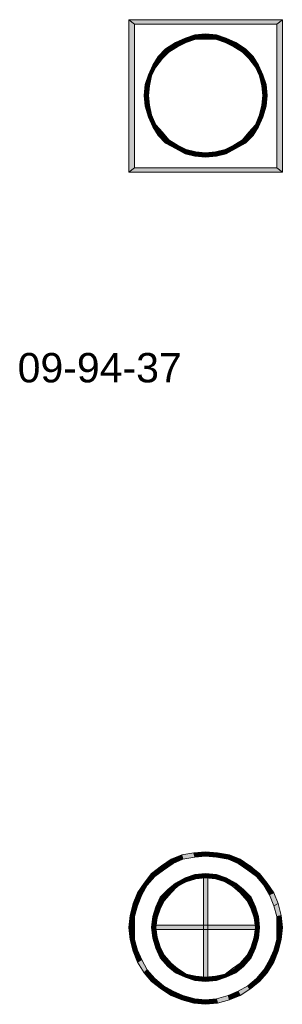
# Model space of a CAD drawing. Header units: millimetres. Extents: x 11 to 308, y -2333 to 36.
# Tile 4 of 85: x 80 to 101, y -2187 to -2110. Entities that reach past the tile are written whole.
import ezdxf

# ---------------------------------------------------------------- set-up
doc = ezdxf.new("R2010")
doc.units = ezdxf.units.MM
doc.layers.add('DGE_DATOS', color=7, linetype='Continuous', lineweight=0)
doc.layers.add('DGE_SIMBOLOS', color=7, linetype='Continuous', lineweight=0)
doc.styles.add('DGE_ARIAL', font='arial.ttf')

# ---------------------------------------------------------------- blocks, each defined once
blk = doc.blocks.new('DGE_09_94_37')
at = {"layer": 'DGE_SIMBOLOS', "true_color": 0x000000}
for points in [[(5.743, 5.372), (-5.856, 5.033), (-6.279, 5.372), (5.743, 5.372)], [(-5.856, 5.033), (-6.279, 5.372), (-5.856, -6.227), (-5.856, 5.033)], [(-6.279, 5.372), (-5.856, -6.227), (-6.279, -6.566), (-6.279, 5.372)], [(5.32, 5.033), (5.743, 5.372), (-5.856, 5.033), (5.32, 5.033)], [(5.743, -6.566), (5.32, 5.033), (5.743, 5.372), (5.743, -6.566)], [(5.32, -6.227), (5.743, -6.566), (5.32, 5.033), (5.32, -6.227)], [(-1.877, 3.933), (-1.792, 3.594), (-2.639, 3.594), (-1.877, 3.933)], [(-1.115, 4.187), (-1.03, 3.848), (-1.877, 3.933), (-1.115, 4.187)], [(-1.03, 3.848), (-1.877, 3.933), (-1.792, 3.594), (-1.03, 3.848)], [(-0.268, 4.271), (-0.268, 3.848), (-1.115, 4.187), (-0.268, 4.271)], [(-0.268, 3.848), (-1.115, 4.187), (-1.03, 3.848), (-0.268, 3.848)], [(0.579, 4.187), (0.494, 3.848), (-0.268, 4.271), (0.579, 4.187)], [(0.494, 3.848), (-0.268, 4.271), (-0.268, 3.848), (0.494, 3.848)], [(1.256, 3.594), (0.579, 4.187), (0.494, 3.848), (1.256, 3.594)], [(1.341, 3.933), (1.256, 3.594), (0.579, 4.187), (1.341, 3.933)], [(1.933, 3.255), (1.341, 3.933), (1.256, 3.594), (1.933, 3.255)], [(2.103, 3.594), (1.933, 3.255), (1.341, 3.933), (2.103, 3.594)], [(-3.401, 3.086), (-3.147, 2.832), (-3.993, 2.493), (-3.401, 3.086)], [(-2.639, 3.594), (-2.469, 3.255), (-3.401, 3.086), (-2.639, 3.594)], [(-2.469, 3.255), (-3.401, 3.086), (-3.147, 2.832), (-2.469, 3.255)], [(-1.792, 3.594), (-2.639, 3.594), (-2.469, 3.255), (-1.792, 3.594)], [(2.611, 2.832), (2.103, 3.594), (1.933, 3.255), (2.611, 2.832)], [(2.865, 3.086), (2.611, 2.832), (2.103, 3.594), (2.865, 3.086)], [(3.119, 2.324), (2.865, 3.086), (2.611, 2.832), (3.119, 2.324)], [(3.457, 2.493), (3.119, 2.324), (2.865, 3.086), (3.457, 2.493)], [(-3.993, 2.493), (-3.655, 2.324), (-4.417, 1.816), (-3.993, 2.493)], [(-3.655, 2.324), (-4.417, 1.816), (-4.163, 1.647), (-3.655, 2.324)], [(-3.147, 2.832), (-3.993, 2.493), (-3.655, 2.324), (-3.147, 2.832)], [(3.627, 1.647), (3.457, 2.493), (3.119, 2.324), (3.627, 1.647)], [(3.881, 1.816), (3.627, 1.647), (3.457, 2.493), (3.881, 1.816)], [(-4.417, 1.816), (-4.163, 1.647), (-4.755, 1.054), (-4.417, 1.816)], [(-4.163, 1.647), (-4.755, 1.054), (-4.501, 0.969), (-4.163, 1.647)], [(3.965, 0.969), (3.881, 1.816), (3.627, 1.647), (3.965, 0.969)], [(4.219, 1.054), (3.965, 0.969), (3.881, 1.816), (4.219, 1.054)], [(-4.755, 1.054), (-4.501, 0.969), (-5.009, 0.292), (-4.755, 1.054)], [(-4.501, 0.969), (-5.009, 0.292), (-4.671, 0.207), (-4.501, 0.969)], [(4.135, 0.207), (4.219, 1.054), (3.965, 0.969), (4.135, 0.207)], [(4.473, 0.292), (4.135, 0.207), (4.219, 1.054), (4.473, 0.292)], [(-5.009, 0.292), (-4.671, 0.207), (-5.094, -0.555), (-5.009, 0.292)], [(-4.671, 0.207), (-5.094, -0.555), (-4.755, -0.555), (-4.671, 0.207)], [(4.219, -0.555), (4.473, 0.292), (4.135, 0.207), (4.219, -0.555)], [(4.558, -0.555), (4.219, -0.555), (4.473, 0.292), (4.558, -0.555)], [(-5.094, -0.555), (-4.755, -0.555), (-5.009, -1.402), (-5.094, -0.555)], [(-4.755, -0.555), (-5.009, -1.402), (-4.671, -1.317), (-4.755, -0.555)], [(4.473, -1.402), (4.135, -1.317), (4.558, -0.555), (4.473, -1.402)], [(4.135, -1.317), (4.558, -0.555), (4.219, -0.555), (4.135, -1.317)], [(-5.009, -1.402), (-4.671, -1.317), (-4.755, -2.248), (-5.009, -1.402)], [(-4.671, -1.317), (-4.755, -2.248), (-4.501, -2.079), (-4.671, -1.317)], [(3.965, -2.079), (4.473, -1.402), (4.135, -1.317), (3.965, -2.079)], [(4.219, -2.248), (3.965, -2.079), (4.473, -1.402), (4.219, -2.248)], [(-4.755, -2.248), (-4.501, -2.079), (-4.417, -3.01), (-4.755, -2.248)], [(-4.501, -2.079), (-4.417, -3.01), (-4.163, -2.841), (-4.501, -2.079)], [(3.627, -2.841), (4.219, -2.248), (3.965, -2.079), (3.627, -2.841)], [(3.881, -3.01), (3.627, -2.841), (4.219, -2.248), (3.881, -3.01)], [(-4.417, -3.01), (-4.163, -2.841), (-3.993, -3.687), (-4.417, -3.01)], [(-4.163, -2.841), (-3.993, -3.687), (-3.655, -3.433), (-4.163, -2.841)], [(3.119, -3.433), (3.881, -3.01), (3.627, -2.841), (3.119, -3.433)], [(3.457, -3.687), (3.119, -3.433), (3.881, -3.01), (3.457, -3.687)], [(-3.993, -3.687), (-3.655, -3.433), (-3.401, -4.28), (-3.993, -3.687)], [(-3.655, -3.433), (-3.401, -4.28), (-3.147, -4.026), (-3.655, -3.433)], [(2.611, -4.026), (3.457, -3.687), (3.119, -3.433), (2.611, -4.026)], [(2.865, -4.28), (2.611, -4.026), (3.457, -3.687), (2.865, -4.28)], [(-3.401, -4.28), (-3.147, -4.026), (-2.639, -4.703), (-3.401, -4.28)], [(-3.147, -4.026), (-2.639, -4.703), (-2.469, -4.449), (-3.147, -4.026)], [(-2.639, -4.703), (-2.469, -4.449), (-1.877, -5.127), (-2.639, -4.703)], [(-2.469, -4.449), (-1.877, -5.127), (-1.792, -4.788), (-2.469, -4.449)], [(1.256, -4.788), (2.103, -4.703), (1.933, -4.449), (1.256, -4.788)], [(1.933, -4.449), (2.865, -4.28), (2.611, -4.026), (1.933, -4.449)], [(2.103, -4.703), (1.933, -4.449), (2.865, -4.28), (2.103, -4.703)], [(-1.877, -5.127), (-1.792, -4.788), (-1.115, -5.296), (-1.877, -5.127)], [(-1.792, -4.788), (-1.115, -5.296), (-1.03, -4.957), (-1.792, -4.788)], [(-1.115, -5.296), (-1.03, -4.957), (-0.268, -5.381), (-1.115, -5.296)], [(-1.03, -4.957), (-0.268, -5.381), (-0.268, -5.042), (-1.03, -4.957)], [(-0.268, -5.042), (0.579, -5.296), (0.494, -4.957), (-0.268, -5.042)], [(-0.268, -5.381), (-0.268, -5.042), (0.579, -5.296), (-0.268, -5.381)], [(0.494, -4.957), (1.341, -5.127), (1.256, -4.788), (0.494, -4.957)], [(0.579, -5.296), (0.494, -4.957), (1.341, -5.127), (0.579, -5.296)], [(1.341, -5.127), (1.256, -4.788), (2.103, -4.703), (1.341, -5.127)], [(-5.856, -6.227), (-6.279, -6.566), (5.32, -6.227), (-5.856, -6.227)], [(-6.279, -6.566), (5.32, -6.227), (5.743, -6.566), (-6.279, -6.566)]]:
    blk.add_hatch(color=18, dxfattribs=at).paths.add_polyline_path(points, flags=0)
at = {"layer": 'DGE_SIMBOLOS', "color": 18, "lineweight": 9, "true_color": 0x000000}
for points in [[(5.32, 5.033), (-5.856, 5.033), (-6.279, 5.372), (5.743, 5.372), (5.32, 5.033)], [(-5.856, 5.033), (-5.856, -6.227), (-6.279, -6.566), (-6.279, 5.372), (-5.856, 5.033)], [(5.32, -6.227), (5.32, 5.033), (5.743, 5.372), (5.743, -6.566), (5.32, -6.227)], [(-1.877, 3.933), (-2.639, 3.594), (-2.469, 3.255), (-1.792, 3.594), (-1.877, 3.933)], [(-1.115, 4.187), (-1.877, 3.933), (-1.792, 3.594), (-1.03, 3.848), (-1.115, 4.187)], [(-0.268, 4.271), (-1.115, 4.187), (-1.03, 3.848), (-0.268, 3.848), (-0.268, 4.271)], [(0.579, 4.187), (-0.268, 4.271), (-0.268, 3.848), (0.494, 3.848), (0.579, 4.187)], [(1.341, 3.933), (0.579, 4.187), (0.494, 3.848), (1.256, 3.594), (1.341, 3.933)], [(2.103, 3.594), (1.341, 3.933), (1.256, 3.594), (1.933, 3.255), (2.103, 3.594)], [(-3.401, 3.086), (-3.993, 2.493), (-3.655, 2.324), (-3.147, 2.832), (-3.401, 3.086)], [(-2.639, 3.594), (-3.401, 3.086), (-3.147, 2.832), (-2.469, 3.255), (-2.639, 3.594)], [(2.865, 3.086), (2.103, 3.594), (1.933, 3.255), (2.611, 2.832), (2.865, 3.086)], [(3.457, 2.493), (2.865, 3.086), (2.611, 2.832), (3.119, 2.324), (3.457, 2.493)], [(-3.993, 2.493), (-4.417, 1.816), (-4.163, 1.647), (-3.655, 2.324), (-3.993, 2.493)], [(3.881, 1.816), (3.457, 2.493), (3.119, 2.324), (3.627, 1.647), (3.881, 1.816)], [(-4.417, 1.816), (-4.755, 1.054), (-4.501, 0.969), (-4.163, 1.647), (-4.417, 1.816)], [(4.219, 1.054), (3.881, 1.816), (3.627, 1.647), (3.965, 0.969), (4.219, 1.054)], [(-4.755, 1.054), (-5.009, 0.292), (-4.671, 0.207), (-4.501, 0.969), (-4.755, 1.054)], [(4.473, 0.292), (4.219, 1.054), (3.965, 0.969), (4.135, 0.207), (4.473, 0.292)], [(-5.009, 0.292), (-5.094, -0.555), (-4.755, -0.555), (-4.671, 0.207), (-5.009, 0.292)], [(4.558, -0.555), (4.473, 0.292), (4.135, 0.207), (4.219, -0.555), (4.558, -0.555)], [(-5.094, -0.555), (-5.009, -1.402), (-4.671, -1.317), (-4.755, -0.555), (-5.094, -0.555)], [(4.473, -1.402), (4.558, -0.555), (4.219, -0.555), (4.135, -1.317), (4.473, -1.402)], [(-5.009, -1.402), (-4.755, -2.248), (-4.501, -2.079), (-4.671, -1.317), (-5.009, -1.402)], [(4.219, -2.248), (4.473, -1.402), (4.135, -1.317), (3.965, -2.079), (4.219, -2.248)], [(-4.755, -2.248), (-4.417, -3.01), (-4.163, -2.841), (-4.501, -2.079), (-4.755, -2.248)], [(3.881, -3.01), (4.219, -2.248), (3.965, -2.079), (3.627, -2.841), (3.881, -3.01)], [(-4.417, -3.01), (-3.993, -3.687), (-3.655, -3.433), (-4.163, -2.841), (-4.417, -3.01)], [(3.457, -3.687), (3.881, -3.01), (3.627, -2.841), (3.119, -3.433), (3.457, -3.687)], [(-3.993, -3.687), (-3.401, -4.28), (-3.147, -4.026), (-3.655, -3.433), (-3.993, -3.687)], [(2.865, -4.28), (3.457, -3.687), (3.119, -3.433), (2.611, -4.026), (2.865, -4.28)], [(-3.401, -4.28), (-2.639, -4.703), (-2.469, -4.449), (-3.147, -4.026), (-3.401, -4.28)], [(-2.639, -4.703), (-1.877, -5.127), (-1.792, -4.788), (-2.469, -4.449), (-2.639, -4.703)], [(1.341, -5.127), (2.103, -4.703), (1.933, -4.449), (1.256, -4.788), (1.341, -5.127)], [(2.103, -4.703), (2.865, -4.28), (2.611, -4.026), (1.933, -4.449), (2.103, -4.703)], [(-1.877, -5.127), (-1.115, -5.296), (-1.03, -4.957), (-1.792, -4.788), (-1.877, -5.127)], [(-1.115, -5.296), (-0.268, -5.381), (-0.268, -5.042), (-1.03, -4.957), (-1.115, -5.296)], [(-0.268, -5.381), (0.579, -5.296), (0.494, -4.957), (-0.268, -5.042), (-0.268, -5.381)], [(0.579, -5.296), (1.341, -5.127), (1.256, -4.788), (0.494, -4.957), (0.579, -5.296)], [(-5.856, -6.227), (5.32, -6.227), (5.743, -6.566), (-6.279, -6.566), (-5.856, -6.227)]]:
    blk.add_lwpolyline(points, close=True, dxfattribs=at)
blk = doc.blocks.new('DGE_09_94_42')
at = {"layer": 'DGE_SIMBOLOS', "true_color": 0x000000}
for points in [[(-2.977, 4.695), (-2.808, 4.356), (-3.739, 4.187), (-2.977, 4.695)], [(-2.131, 5.033), (-2.046, 4.695), (-2.977, 4.695), (-2.131, 5.033)], [(-2.046, 4.695), (-2.977, 4.695), (-2.808, 4.356), (-2.046, 4.695)], [(-1.199, 5.203), (-1.115, 4.864), (-2.131, 5.033), (-1.199, 5.203)], [(-1.115, 4.864), (-2.131, 5.033), (-2.046, 4.695), (-1.115, 4.864)], [(-0.268, 5.287), (-0.268, 4.949), (-1.199, 5.203), (-0.268, 5.287)], [(-0.268, 4.949), (-1.199, 5.203), (-1.115, 4.864), (-0.268, 4.949)], [(0.663, 5.203), (0.579, 4.864), (-0.268, 5.287), (0.663, 5.203)], [(0.579, 4.864), (-0.268, 5.287), (-0.268, 4.949), (0.579, 4.864)], [(1.51, 4.695), (0.663, 5.203), (0.579, 4.864), (1.51, 4.695)], [(1.595, 5.033), (1.51, 4.695), (0.663, 5.203), (1.595, 5.033)], [(2.272, 4.356), (1.595, 5.033), (1.51, 4.695), (2.272, 4.356)], [(2.441, 4.695), (2.272, 4.356), (1.595, 5.033), (2.441, 4.695)], [(3.034, 3.848), (2.441, 4.695), (2.272, 4.356), (3.034, 3.848)], [(3.288, 4.187), (3.034, 3.848), (2.441, 4.695), (3.288, 4.187)], [(-3.739, 4.187), (-3.57, 3.848), (-4.501, 3.594), (-3.739, 4.187)], [(-2.808, 4.356), (-3.739, 4.187), (-3.57, 3.848), (-2.808, 4.356)], [(3.711, 3.34), (3.288, 4.187), (3.034, 3.848), (3.711, 3.34)], [(3.965, 3.594), (3.711, 3.34), (3.288, 4.187), (3.965, 3.594)], [(-4.501, 3.594), (-4.247, 3.34), (-5.094, 2.832), (-4.501, 3.594)], [(-4.247, 3.34), (-5.094, 2.832), (-4.84, 2.663), (-4.247, 3.34)], [(-3.57, 3.848), (-4.501, 3.594), (-4.247, 3.34), (-3.57, 3.848)], [(-1.877, 3.255), (-1.792, 2.917), (-2.639, 2.832), (-1.877, 3.255)], [(-1.115, 3.509), (-1.03, 3.171), (-1.877, 3.255), (-1.115, 3.509)], [(-1.03, 3.171), (-1.877, 3.255), (-1.792, 2.917), (-1.03, 3.171)], [(-0.268, 3.594), (-0.268, 3.255), (-1.115, 3.509), (-0.268, 3.594)], [(-0.268, 3.255), (-1.115, 3.509), (-1.03, 3.171), (-0.268, 3.255)], [(-0.099, 3.425), (-0.437, 3.425), (-0.099, -4.703), (-0.099, 3.425)], [(-0.437, 3.425), (-0.099, -4.703), (-0.437, -4.703), (-0.437, 3.425)], [(0.579, 3.509), (0.494, 3.171), (-0.268, 3.594), (0.579, 3.509)], [(0.494, 3.171), (-0.268, 3.594), (-0.268, 3.255), (0.494, 3.171)], [(1.256, 2.917), (0.579, 3.509), (0.494, 3.171), (1.256, 2.917)], [(1.341, 3.255), (1.256, 2.917), (0.579, 3.509), (1.341, 3.255)], [(1.933, 2.578), (1.341, 3.255), (1.256, 2.917), (1.933, 2.578)], [(2.103, 2.832), (1.933, 2.578), (1.341, 3.255), (2.103, 2.832)], [(4.304, 2.663), (3.965, 3.594), (3.711, 3.34), (4.304, 2.663)], [(4.558, 2.832), (4.304, 2.663), (3.965, 3.594), (4.558, 2.832)], [(-5.094, 2.832), (-4.84, 2.663), (-5.602, 2.07), (-5.094, 2.832)], [(-4.84, 2.663), (-5.602, 2.07), (-5.263, 1.901), (-4.84, 2.663)], [(-3.231, 2.324), (-2.977, 2.07), (-3.824, 1.731), (-3.231, 2.324)], [(-2.639, 2.832), (-2.385, 2.578), (-3.231, 2.324), (-2.639, 2.832)], [(-2.385, 2.578), (-3.231, 2.324), (-2.977, 2.07), (-2.385, 2.578)], [(-1.792, 2.917), (-2.639, 2.832), (-2.385, 2.578), (-1.792, 2.917)], [(2.441, 2.07), (2.103, 2.832), (1.933, 2.578), (2.441, 2.07)], [(2.695, 2.324), (2.441, 2.07), (2.103, 2.832), (2.695, 2.324)], [(2.949, 1.477), (2.695, 2.324), (2.441, 2.07), (2.949, 1.477)], [(3.288, 1.731), (2.949, 1.477), (2.695, 2.324), (3.288, 1.731)], [(4.727, 1.901), (4.558, 2.832), (4.304, 2.663), (4.727, 1.901)], [(5.066, 2.07), (4.727, 1.901), (4.558, 2.832), (5.066, 2.07)], [(-5.602, 2.07), (-5.263, 1.901), (-5.941, 1.223), (-5.602, 2.07)], [(-5.263, 1.901), (-5.941, 1.223), (-5.602, 1.054), (-5.263, 1.901)], [(-3.824, 1.731), (-3.485, 1.477), (-4.163, 0.969), (-3.824, 1.731)], [(-2.977, 2.07), (-3.824, 1.731), (-3.485, 1.477), (-2.977, 2.07)], [(3.288, 0.8), (3.288, 1.731), (2.949, 1.477), (3.288, 0.8)], [(3.627, 0.969), (3.288, 0.8), (3.288, 1.731), (3.627, 0.969)], [(5.066, 1.054), (5.066, 2.07), (4.727, 1.901), (5.066, 1.054)], [(5.405, 1.223), (5.066, 1.054), (5.066, 2.07), (5.405, 1.223)], [(-5.941, 1.223), (-5.602, 1.054), (-6.195, 0.292), (-5.941, 1.223)], [(-5.602, 1.054), (-6.195, 0.292), (-5.856, 0.207), (-5.602, 1.054)], [(-4.163, 0.969), (-3.824, 0.8), (-4.417, 0.207), (-4.163, 0.969)], [(-3.824, 0.8), (-4.417, 0.207), (-4.078, 0.123), (-3.824, 0.8)], [(-3.485, 1.477), (-4.163, 0.969), (-3.824, 0.8), (-3.485, 1.477)], [(3.542, 0.123), (3.627, 0.969), (3.288, 0.8), (3.542, 0.123)], [(3.881, 0.207), (3.542, 0.123), (3.627, 0.969), (3.881, 0.207)], [(5.32, 0.207), (5.405, 1.223), (5.066, 1.054), (5.32, 0.207)], [(5.659, 0.292), (5.32, 0.207), (5.405, 1.223), (5.659, 0.292)], [(-6.195, 0.292), (-5.856, 0.207), (-6.279, -0.639), (-6.195, 0.292)], [(-5.856, 0.207), (-6.279, -0.639), (-5.856, -0.639), (-5.856, 0.207)], [(-4.417, 0.207), (-4.078, 0.123), (-4.501, -0.639), (-4.417, 0.207)], [(-4.078, 0.123), (-4.501, -0.639), (-4.163, -0.639), (-4.078, 0.123)], [(3.627, -0.639), (3.881, 0.207), (3.542, 0.123), (3.627, -0.639)], [(3.965, -0.639), (3.627, -0.639), (3.881, 0.207), (3.965, -0.639)], [(5.743, -0.639), (5.32, -0.639), (5.659, 0.292), (5.743, -0.639)], [(5.32, -0.639), (5.659, 0.292), (5.32, 0.207), (5.32, -0.639)], [(-6.279, -0.639), (-5.856, -0.639), (-6.195, -1.571), (-6.279, -0.639)], [(-5.856, -0.639), (-6.195, -1.571), (-5.856, -1.571), (-5.856, -0.639)], [(-4.501, -0.639), (-4.163, -0.639), (-4.417, -1.486), (-4.501, -0.639)], [(-4.163, -0.639), (-4.417, -1.486), (-4.078, -1.401), (-4.163, -0.639)], [(-4.332, -0.47), (-4.332, -0.809), (3.796, -0.47), (-4.332, -0.47)], [(-4.332, -0.809), (3.796, -0.47), (3.796, -0.809), (-4.332, -0.809)], [(3.881, -1.486), (3.542, -1.401), (3.965, -0.639), (3.881, -1.486)], [(3.542, -1.401), (3.965, -0.639), (3.627, -0.639), (3.542, -1.401)], [(5.659, -1.571), (5.32, -1.571), (5.743, -0.639), (5.659, -1.571)], [(5.32, -1.571), (5.743, -0.639), (5.32, -0.639), (5.32, -1.571)], [(-4.417, -1.486), (-4.078, -1.401), (-4.163, -2.248), (-4.417, -1.486)], [(-4.078, -1.401), (-4.163, -2.248), (-3.824, -2.163), (-4.078, -1.401)], [(3.288, -2.163), (3.881, -1.486), (3.542, -1.401), (3.288, -2.163)], [(3.627, -2.248), (3.288, -2.163), (3.881, -1.486), (3.627, -2.248)], [(-6.195, -1.571), (-5.856, -1.571), (-5.941, -2.502), (-6.195, -1.571)], [(-5.856, -1.571), (-5.941, -2.502), (-5.602, -2.417), (-5.856, -1.571)], [(-4.163, -2.248), (-3.824, -2.163), (-3.824, -3.01), (-4.163, -2.248)], [(-3.824, -2.163), (-3.824, -3.01), (-3.485, -2.841), (-3.824, -2.163)], [(2.949, -2.841), (3.627, -2.248), (3.288, -2.163), (2.949, -2.841)], [(3.288, -3.01), (2.949, -2.841), (3.627, -2.248), (3.288, -3.01)], [(5.405, -2.502), (5.066, -2.417), (5.659, -1.571), (5.405, -2.502)], [(5.066, -2.417), (5.659, -1.571), (5.32, -1.571), (5.066, -2.417)], [(-5.941, -2.502), (-5.602, -2.417), (-5.602, -3.349), (-5.941, -2.502)], [(-5.602, -2.417), (-5.602, -3.349), (-5.263, -3.179), (-5.602, -2.417)], [(-3.824, -3.01), (-3.485, -2.841), (-3.231, -3.687), (-3.824, -3.01)], [(-3.485, -2.841), (-3.231, -3.687), (-2.977, -3.433), (-3.485, -2.841)], [(2.441, -3.433), (3.288, -3.01), (2.949, -2.841), (2.441, -3.433)], [(2.695, -3.687), (2.441, -3.433), (3.288, -3.01), (2.695, -3.687)], [(4.727, -3.179), (5.405, -2.502), (5.066, -2.417), (4.727, -3.179)], [(5.066, -3.349), (4.727, -3.179), (5.405, -2.502), (5.066, -3.349)], [(-5.602, -3.349), (-5.263, -3.179), (-5.094, -4.195), (-5.602, -3.349)], [(-5.263, -3.179), (-5.094, -4.195), (-4.84, -3.941), (-5.263, -3.179)], [(-3.231, -3.687), (-2.977, -3.433), (-2.639, -4.195), (-3.231, -3.687)], [(-2.977, -3.433), (-2.639, -4.195), (-2.385, -3.857), (-2.977, -3.433)], [(1.933, -3.857), (2.695, -3.687), (2.441, -3.433), (1.933, -3.857)], [(2.103, -4.195), (1.933, -3.857), (2.695, -3.687), (2.103, -4.195)], [(4.304, -3.941), (5.066, -3.349), (4.727, -3.179), (4.304, -3.941)], [(4.558, -4.195), (4.304, -3.941), (5.066, -3.349), (4.558, -4.195)], [(-5.094, -4.195), (-4.84, -3.941), (-4.501, -4.873), (-5.094, -4.195)], [(-4.84, -3.941), (-4.501, -4.873), (-4.247, -4.619), (-4.84, -3.941)], [(-4.501, -4.873), (-4.247, -4.619), (-3.739, -5.465), (-4.501, -4.873)], [(-4.247, -4.619), (-3.739, -5.465), (-3.57, -5.211), (-4.247, -4.619)], [(-2.639, -4.195), (-2.385, -3.857), (-1.877, -4.534), (-2.639, -4.195)], [(-2.385, -3.857), (-1.877, -4.534), (-1.792, -4.28), (-2.385, -3.857)], [(-1.877, -4.534), (-1.792, -4.28), (-1.115, -4.788), (-1.877, -4.534)], [(-1.792, -4.28), (-1.115, -4.788), (-1.03, -4.449), (-1.792, -4.28)], [(-1.115, -4.788), (-1.03, -4.449), (-0.268, -4.873), (-1.115, -4.788)], [(-1.03, -4.449), (-0.268, -4.873), (-0.268, -4.534), (-1.03, -4.449)], [(-0.268, -4.534), (0.579, -4.788), (0.494, -4.449), (-0.268, -4.534)], [(-0.268, -4.873), (-0.268, -4.534), (0.579, -4.788), (-0.268, -4.873)], [(0.494, -4.449), (1.341, -4.534), (1.256, -4.28), (0.494, -4.449)], [(0.579, -4.788), (0.494, -4.449), (1.341, -4.534), (0.579, -4.788)], [(1.256, -4.28), (2.103, -4.195), (1.933, -3.857), (1.256, -4.28)], [(1.341, -4.534), (1.256, -4.28), (2.103, -4.195), (1.341, -4.534)], [(3.034, -5.211), (3.965, -4.873), (3.711, -4.619), (3.034, -5.211)], [(3.711, -4.619), (4.558, -4.195), (4.304, -3.941), (3.711, -4.619)], [(3.965, -4.873), (3.711, -4.619), (4.558, -4.195), (3.965, -4.873)], [(-3.739, -5.465), (-3.57, -5.211), (-2.977, -5.973), (-3.739, -5.465)], [(-3.57, -5.211), (-2.977, -5.973), (-2.808, -5.635), (-3.57, -5.211)], [(2.272, -5.635), (3.288, -5.465), (3.034, -5.211), (2.272, -5.635)], [(3.288, -5.465), (3.034, -5.211), (3.965, -4.873), (3.288, -5.465)], [(-2.977, -5.973), (-2.808, -5.635), (-2.131, -6.312), (-2.977, -5.973)], [(-2.808, -5.635), (-2.131, -6.312), (-2.046, -5.973), (-2.808, -5.635)], [(-2.131, -6.312), (-2.046, -5.973), (-1.199, -6.566), (-2.131, -6.312)], [(-2.046, -5.973), (-1.199, -6.566), (-1.115, -6.227), (-2.046, -5.973)], [(0.579, -6.227), (1.595, -6.312), (1.51, -5.973), (0.579, -6.227)], [(1.51, -5.973), (2.441, -5.973), (2.272, -5.635), (1.51, -5.973)], [(1.595, -6.312), (1.51, -5.973), (2.441, -5.973), (1.595, -6.312)], [(2.441, -5.973), (2.272, -5.635), (3.288, -5.465), (2.441, -5.973)], [(-1.199, -6.566), (-1.115, -6.227), (-0.268, -6.651), (-1.199, -6.566)], [(-1.115, -6.227), (-0.268, -6.651), (-0.268, -6.312), (-1.115, -6.227)], [(-0.268, -6.312), (0.663, -6.566), (0.579, -6.227), (-0.268, -6.312)], [(-0.268, -6.651), (-0.268, -6.312), (0.663, -6.566), (-0.268, -6.651)], [(0.663, -6.566), (0.579, -6.227), (1.595, -6.312), (0.663, -6.566)]]:
    blk.add_hatch(color=18, dxfattribs=at).paths.add_polyline_path(points, flags=0)
at = {"layer": 'DGE_SIMBOLOS', "color": 18, "lineweight": 9, "true_color": 0x000000}
for points in [[(-2.977, 4.695), (-3.739, 4.187), (-3.57, 3.848), (-2.808, 4.356), (-2.977, 4.695)], [(-2.131, 5.033), (-2.977, 4.695), (-2.808, 4.356), (-2.046, 4.695), (-2.131, 5.033)], [(-1.199, 5.203), (-2.131, 5.033), (-2.046, 4.695), (-1.115, 4.864), (-1.199, 5.203)], [(-0.268, 5.287), (-1.199, 5.203), (-1.115, 4.864), (-0.268, 4.949), (-0.268, 5.287)], [(0.663, 5.203), (-0.268, 5.287), (-0.268, 4.949), (0.579, 4.864), (0.663, 5.203)], [(1.595, 5.033), (0.663, 5.203), (0.579, 4.864), (1.51, 4.695), (1.595, 5.033)], [(2.441, 4.695), (1.595, 5.033), (1.51, 4.695), (2.272, 4.356), (2.441, 4.695)], [(3.203, 4.187), (2.441, 4.695), (2.272, 4.356), (3.034, 3.848), (3.203, 4.187)], [(-3.739, 4.187), (-4.501, 3.594), (-4.247, 3.34), (-3.57, 3.848), (-3.739, 4.187)], [(3.965, 3.594), (3.203, 4.187), (3.034, 3.848), (3.711, 3.34), (3.965, 3.594)], [(-4.501, 3.594), (-5.094, 2.832), (-4.84, 2.663), (-4.247, 3.34), (-4.501, 3.594)], [(-1.877, 3.255), (-2.639, 2.832), (-2.469, 2.578), (-1.792, 2.917), (-1.877, 3.255)], [(-1.115, 3.509), (-1.877, 3.255), (-1.792, 2.917), (-1.03, 3.171), (-1.115, 3.509)], [(-0.268, 3.594), (-1.115, 3.509), (-1.03, 3.171), (-0.268, 3.255), (-0.268, 3.594)], [(-0.099, 3.425), (-0.099, -4.703), (-0.437, -4.703), (-0.437, 3.425), (-0.099, 3.425)], [(0.579, 3.509), (-0.268, 3.594), (-0.268, 3.255), (0.494, 3.171), (0.579, 3.509)], [(1.341, 3.255), (0.579, 3.509), (0.494, 3.171), (1.256, 2.917), (1.341, 3.255)], [(2.103, 2.832), (1.341, 3.255), (1.256, 2.917), (1.849, 2.578), (2.103, 2.832)], [(4.558, 2.832), (3.965, 3.594), (3.711, 3.34), (4.304, 2.663), (4.558, 2.832)], [(-5.094, 2.832), (-5.602, 2.07), (-5.263, 1.901), (-4.84, 2.663), (-5.094, 2.832)], [(-3.231, 2.324), (-3.824, 1.731), (-3.485, 1.477), (-2.977, 2.07), (-3.231, 2.324)], [(-2.639, 2.832), (-3.231, 2.324), (-2.977, 2.07), (-2.469, 2.578), (-2.639, 2.832)], [(2.695, 2.324), (2.103, 2.832), (1.849, 2.578), (2.441, 2.07), (2.695, 2.324)], [(3.288, 1.731), (2.695, 2.324), (2.441, 2.07), (2.949, 1.477), (3.288, 1.731)], [(5.066, 2.07), (4.558, 2.832), (4.304, 2.663), (4.727, 1.901), (5.066, 2.07)], [(-5.602, 2.07), (-5.941, 1.223), (-5.602, 1.054), (-5.263, 1.901), (-5.602, 2.07)], [(-3.824, 1.731), (-4.163, 0.969), (-3.824, 0.8), (-3.485, 1.477), (-3.824, 1.731)], [(3.627, 0.969), (3.288, 1.731), (2.949, 1.477), (3.288, 0.8), (3.627, 0.969)], [(5.405, 1.223), (5.066, 2.07), (4.727, 1.901), (5.066, 1.054), (5.405, 1.223)], [(-5.941, 1.223), (-6.195, 0.292), (-5.856, 0.207), (-5.602, 1.054), (-5.941, 1.223)], [(-4.163, 0.969), (-4.417, 0.207), (-4.078, 0.123), (-3.824, 0.8), (-4.163, 0.969)], [(3.881, 0.207), (3.627, 0.969), (3.288, 0.8), (3.542, 0.123), (3.881, 0.207)], [(5.659, 0.292), (5.405, 1.223), (5.066, 1.054), (5.32, 0.207), (5.659, 0.292)], [(-6.195, 0.292), (-6.279, -0.639), (-5.856, -0.639), (-5.856, 0.207), (-6.195, 0.292)], [(-4.417, 0.207), (-4.501, -0.639), (-4.163, -0.639), (-4.078, 0.123), (-4.417, 0.207)], [(3.965, -0.639), (3.881, 0.207), (3.542, 0.123), (3.627, -0.639), (3.965, -0.639)], [(5.743, -0.639), (5.659, 0.292), (5.32, 0.207), (5.32, -0.639), (5.743, -0.639)], [(-6.279, -0.639), (-6.195, -1.571), (-5.856, -1.571), (-5.856, -0.639), (-6.279, -0.639)], [(-4.501, -0.639), (-4.417, -1.486), (-4.078, -1.401), (-4.163, -0.639), (-4.501, -0.639)], [(-4.332, -0.47), (3.796, -0.47), (3.796, -0.809), (-4.332, -0.809), (-4.332, -0.47)], [(3.881, -1.486), (3.965, -0.639), (3.627, -0.639), (3.542, -1.401), (3.881, -1.486)], [(5.659, -1.571), (5.743, -0.639), (5.32, -0.639), (5.32, -1.571), (5.659, -1.571)], [(-4.417, -1.486), (-4.163, -2.248), (-3.824, -2.163), (-4.078, -1.401), (-4.417, -1.486)], [(3.627, -2.248), (3.881, -1.486), (3.542, -1.401), (3.288, -2.163), (3.627, -2.248)], [(-6.195, -1.571), (-5.941, -2.502), (-5.602, -2.417), (-5.856, -1.571), (-6.195, -1.571)], [(-4.163, -2.248), (-3.824, -3.01), (-3.485, -2.841), (-3.824, -2.163), (-4.163, -2.248)], [(3.288, -3.01), (3.627, -2.248), (3.288, -2.163), (2.949, -2.841), (3.288, -3.01)], [(5.405, -2.502), (5.659, -1.571), (5.32, -1.571), (5.066, -2.417), (5.405, -2.502)], [(-5.941, -2.502), (-5.602, -3.349), (-5.263, -3.179), (-5.602, -2.417), (-5.941, -2.502)], [(-3.824, -3.01), (-3.231, -3.687), (-2.977, -3.433), (-3.485, -2.841), (-3.824, -3.01)], [(2.695, -3.687), (3.288, -3.01), (2.949, -2.841), (2.441, -3.433), (2.695, -3.687)], [(5.066, -3.349), (5.405, -2.502), (5.066, -2.417), (4.727, -3.179), (5.066, -3.349)], [(-5.602, -3.349), (-5.094, -4.195), (-4.84, -3.941), (-5.263, -3.179), (-5.602, -3.349)], [(-3.231, -3.687), (-2.639, -4.195), (-2.469, -3.857), (-2.977, -3.433), (-3.231, -3.687)], [(2.103, -4.195), (2.695, -3.687), (2.441, -3.433), (1.849, -3.857), (2.103, -4.195)], [(4.558, -4.195), (5.066, -3.349), (4.727, -3.179), (4.304, -3.941), (4.558, -4.195)], [(-5.094, -4.195), (-4.501, -4.873), (-4.247, -4.619), (-4.84, -3.941), (-5.094, -4.195)], [(-4.501, -4.873), (-3.739, -5.465), (-3.57, -5.211), (-4.247, -4.619), (-4.501, -4.873)], [(-2.639, -4.195), (-1.877, -4.534), (-1.792, -4.28), (-2.469, -3.857), (-2.639, -4.195)], [(-1.877, -4.534), (-1.115, -4.788), (-1.03, -4.449), (-1.792, -4.28), (-1.877, -4.534)], [(-1.115, -4.788), (-0.268, -4.873), (-0.268, -4.534), (-1.03, -4.449), (-1.115, -4.788)], [(-0.268, -4.873), (0.579, -4.788), (0.494, -4.449), (-0.268, -4.534), (-0.268, -4.873)], [(0.579, -4.788), (1.341, -4.534), (1.256, -4.28), (0.494, -4.449), (0.579, -4.788)], [(1.341, -4.534), (2.103, -4.195), (1.849, -3.857), (1.256, -4.28), (1.341, -4.534)], [(3.203, -5.465), (3.965, -4.873), (3.711, -4.619), (3.034, -5.211), (3.203, -5.465)], [(3.965, -4.873), (4.558, -4.195), (4.304, -3.941), (3.711, -4.619), (3.965, -4.873)], [(-3.739, -5.465), (-2.977, -5.973), (-2.808, -5.635), (-3.57, -5.211), (-3.739, -5.465)], [(2.441, -5.973), (3.203, -5.465), (3.034, -5.211), (2.272, -5.635), (2.441, -5.973)], [(-2.977, -5.973), (-2.131, -6.312), (-2.046, -5.973), (-2.808, -5.635), (-2.977, -5.973)], [(-2.131, -6.312), (-1.199, -6.566), (-1.115, -6.227), (-2.046, -5.973), (-2.131, -6.312)], [(0.663, -6.566), (1.595, -6.312), (1.51, -5.973), (0.579, -6.227), (0.663, -6.566)], [(1.595, -6.312), (2.441, -5.973), (2.272, -5.635), (1.51, -5.973), (1.595, -6.312)], [(-1.199, -6.566), (-0.268, -6.651), (-0.268, -6.312), (-1.115, -6.227), (-1.199, -6.566)], [(-0.268, -6.651), (0.663, -6.566), (0.579, -6.227), (-0.268, -6.312), (-0.268, -6.651)]]:
    blk.add_lwpolyline(points, close=True, dxfattribs=at)

msp = doc.modelspace()

# ---------------------------------------------------------------- block references
for name, p in [('DGE_09_94_37', (95, -2115)), ('DGE_09_94_42', (95, -2180))]:
    msp.add_blockref(name, p)

# ---------------------------------------------------------------- texts
at = {"layer": 'DGE_DATOS', "style": 'DGE_ARIAL'}
msp.add_text('09-94-37', height=2.3, dxfattribs=at).set_placement((80, -2138))

doc.saveas('drawing.dxf')
